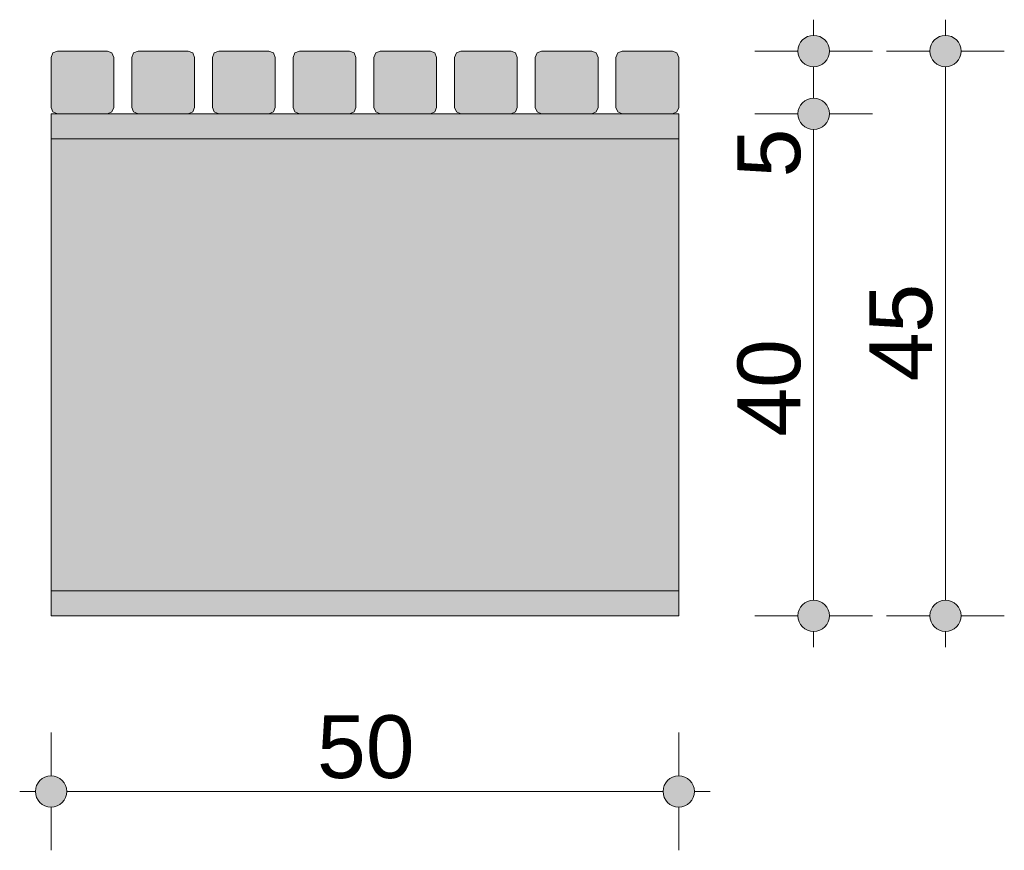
# Model space of a CAD drawing. Header units: millimetres. Extents: x -273377 to 1406710, y -593813 to 246291.
# Tile 3 of 3: x 1405925 to 1406710, y -593723 to -593061. Entities that reach past the tile are written whole.
import ezdxf

# ---------------------------------------------------------------- set-up
doc = ezdxf.new("R2010")
doc.units = ezdxf.units.MM
doc.header["$MEASUREMENT"] = 0
doc.layers.add('Konstrukcja - Belki', color=7, linetype='Continuous')
doc.layers.add('Wymiarowanie - Ogólne', color=7, linetype='Continuous')
doc.layers.add('Konstrukcja - Belki_Nr_pióra__1', color=7, linetype='Continuous', lineweight=13)
doc.layers.add('Wymiarowanie - Ogólne_Nr_pióra__46', color=5, linetype='Continuous', lineweight=15)
doc.layers.add('Wymiarowanie - Ogólne_Nr_pióra__45', color=7, linetype='Continuous', lineweight=15, true_color=0x40a5ff)
doc.layers.add('Wymiarowanie - Ogólne_Nr_pióra__85', color=7, linetype='Continuous', lineweight=13, true_color=0x80c2ff)
doc.styles.add('STYL_AUTOMATYCZNY_1', font='arial.ttf')
doc.dimstyles.new('STYL_AUTOMATYCZNY__1', dxfattribs={"dimtxt": 50, "dimasz": 47.5, "dimexe": 0.18, "dimexo": 0.0625, "dimgap": 0, "dimtad": 1, "dimtih": 1, "dimtoh": 1, "dimdec": 0, "dimlfac": 0.1, "dimzin": 0, "dimdsep": 46, "dimtxsty": 'STYL_AUTOMATYCZNY_1', "dimblk": 'ARROWHEAD_11', "dimblk1": 'ARROWHEAD_11', "dimblk2": 'ARROWHEAD_11', "dimcen": 0.09, "dimse1": 1, "dimse2": 1, "dimclrd": 256, "dimclre": 256, "dimclrt": 5, "dimazin": 0, "dimtfac": 1, "dimtdec": 4, "dimtmove": 0, "dimatfit": 3, "dimfxl": 1, "dimtolj": 1, "dimtzin": 0, "dimarcsym": 0})
doc.dimstyles.new('STYL_AUTOMATYCZNY__2', dxfattribs={"dimtxt": 50, "dimasz": 47.5, "dimexe": 0.18, "dimexo": 0.0625, "dimgap": 0, "dimtad": 1, "dimdec": 0, "dimlfac": 0.1, "dimzin": 0, "dimdsep": 46, "dimtxsty": 'STYL_AUTOMATYCZNY_1', "dimblk": 'ARROWHEAD_11', "dimblk1": 'ARROWHEAD_11', "dimblk2": 'ARROWHEAD_11', "dimcen": 0.09, "dimse1": 1, "dimse2": 1, "dimclrd": 256, "dimclre": 256, "dimclrt": 5, "dimazin": 0, "dimtfac": 1, "dimtdec": 4, "dimtmove": 0, "dimatfit": 3, "dimfxl": 1, "dimtolj": 1, "dimtzin": 0, "dimarcsym": 0})

# ---------------------------------------------------------------- blocks, each defined once
blk = doc.blocks.new('ElemPrzekroju_15_3', base_point=(1457884.12, -593536.08))
at = {"layer": 'Konstrukcja - Belki', "linetype": 'Continuous', "lineweight": 0, "true_color": 0x000000}
for points in [[(1406450.38, -593138.76), (1406450.38, -593136.08), (1405950.38, -593136.08), (1405950.38, -593138.76)], [(1405952.93, -593136.08), (1405955.29, -593136.21), (1405995.29, -593136.21), (1405996.72, -593136.08)], [(1406059.7, -593136.08), (1406019.6, -593136.08), (1406019.66, -593136.08), (1406059.66, -593136.08)], [(1406083.89, -593136.08), (1406083.95, -593136.08), (1406123.95, -593136.08), (1406123.99, -593136.08)], [(1406148.17, -593136.08), (1406148.23, -593136.08), (1406188.23, -593136.08), (1406188.27, -593136.08)], [(1406212.46, -593136.08), (1406212.52, -593136.08), (1406252.52, -593136.08), (1406252.56, -593136.08)], [(1406276.74, -593136.08), (1406276.81, -593136.08), (1406316.81, -593136.08), (1406316.84, -593136.08)], [(1406381.13, -593136.08), (1406341.03, -593136.08), (1406341.09, -593136.08), (1406381.09, -593136.08)], [(1406445.41, -593136.08), (1406405.32, -593136.08), (1406405.38, -593136.08), (1406445.38, -593136.08)], [(1406450.38, -593146.08), (1406450.38, -593138.76), (1405950.38, -593138.76), (1405950.38, -593146.08)], [(1406450.38, -593156.08), (1406450.38, -593146.08), (1405950.38, -593146.08), (1405950.38, -593156.08)], [(1406450.38, -593516.08), (1406450.38, -593156.08), (1405950.38, -593156.08), (1405950.38, -593516.08)], [(1406450.38, -593526.08), (1406450.38, -593516.08), (1405950.38, -593516.08), (1405950.38, -593526.08)], [(1406450.38, -593533.4), (1406450.38, -593526.08), (1405950.38, -593526.08), (1405950.38, -593533.4)], [(1406450.38, -593533.4), (1406450.38, -593526.08), (1405950.38, -593526.08), (1405950.38, -593533.4)], [(1406450.38, -593536.08), (1406450.38, -593533.4), (1405950.38, -593533.4), (1405950.38, -593536.08)], [(1406450.38, -593536.08), (1406450.38, -593533.4), (1405950.38, -593533.4), (1405950.38, -593536.08)]]:
    blk.add_hatch(color=18, dxfattribs=at).paths.add_polyline_path(points)
at = {"layer": 'Konstrukcja - Belki_Nr_pióra__1', "color": 7, "linetype": 'Continuous', "lineweight": 13}
for p, q in [((1405950.38, -593138.76), (1405950.38, -593136.08)), ((1405955.38, -593136.08), (1405950.38, -593136.08)), ((1406019.66, -593136.08), (1405995.38, -593136.08)), ((1406083.95, -593136.08), (1406059.66, -593136.08)), ((1406148.24, -593136.08), (1406123.95, -593136.08)), ((1406212.52, -593136.08), (1406188.24, -593136.08)), ((1406276.81, -593136.08), (1406252.52, -593136.08)), ((1406341.09, -593136.08), (1406316.81, -593136.08)), ((1406405.38, -593136.08), (1406381.09, -593136.08)), ((1406450.38, -593136.08), (1406445.38, -593136.08)), ((1406450.38, -593138.76), (1406450.38, -593136.08)), ((1405950.38, -593146.08), (1405950.38, -593138.76)), ((1406450.38, -593146.08), (1406450.38, -593138.76)), ((1405950.38, -593156.08), (1405950.38, -593146.08)), ((1406450.38, -593156.08), (1406450.38, -593146.08)), ((1405950.38, -593516.08), (1405950.38, -593156.08)), ((1406450.38, -593156.08), (1405950.38, -593156.08)), ((1406450.38, -593516.08), (1406450.38, -593156.08)), ((1405950.38, -593526.08), (1405950.38, -593516.08)), ((1406450.38, -593516.08), (1405950.38, -593516.08)), ((1406450.38, -593526.08), (1406450.38, -593516.08)), ((1405950.38, -593533.4), (1405950.38, -593526.08)), ((1406450.38, -593533.4), (1406450.38, -593526.08)), ((1405950.38, -593536.08), (1405950.38, -593533.4)), ((1406450.38, -593536.08), (1405950.38, -593536.08)), ((1406450.38, -593536.08), (1406450.38, -593533.4))]:
    blk.add_line(p, q, dxfattribs=at)
blk = doc.blocks.new('ElemPrzekroju_16_3', base_point=(1457884.12, -593536.08))
at = {"layer": 'Konstrukcja - Belki', "linetype": 'Continuous', "lineweight": 0, "true_color": 0x000000}
blk.add_hatch(color=18, dxfattribs=at).paths.add_polyline_path([(1406000.38, -593091.08), (1405998.91, -593087.55), (1405995.38, -593086.08), (1405955.38, -593086.08), (1405951.84, -593087.55), (1405950.38, -593091.08), (1405950.38, -593131.08), (1405951.84, -593134.62), (1405955.38, -593136.08), (1405995.38, -593136.08), (1405998.91, -593134.62), (1406000.38, -593131.08)])
at = {"layer": 'Konstrukcja - Belki_Nr_pióra__1', "color": 7, "linetype": 'Continuous', "lineweight": 13}
for p, q in [((1405951.84, -593087.55), (1405950.38, -593091.08)), ((1405955.38, -593086.08), (1405951.84, -593087.55)), ((1405995.38, -593086.08), (1405955.38, -593086.08)), ((1405998.91, -593087.55), (1405995.38, -593086.08)), ((1406000.38, -593091.08), (1405998.91, -593087.55)), ((1405950.38, -593091.08), (1405950.38, -593131.08)), ((1406000.38, -593131.08), (1406000.38, -593091.08)), ((1405950.38, -593131.08), (1405951.84, -593134.62)), ((1405951.84, -593134.62), (1405955.38, -593136.08)), ((1405955.38, -593136.08), (1405995.38, -593136.08)), ((1405995.38, -593136.08), (1405998.91, -593134.62)), ((1405998.91, -593134.62), (1406000.38, -593131.08))]:
    blk.add_line(p, q, dxfattribs=at)
blk = doc.blocks.new('ElemPrzekroju_17_3', base_point=(1457884.12, -593536.08))
at = {"layer": 'Konstrukcja - Belki', "linetype": 'Continuous', "lineweight": 0, "true_color": 0x000000}
blk.add_hatch(color=18, dxfattribs=at).paths.add_polyline_path([(1406386.09, -593091.08), (1406384.63, -593087.55), (1406381.09, -593086.08), (1406341.09, -593086.08), (1406337.56, -593087.55), (1406336.09, -593091.08), (1406336.09, -593131.08), (1406337.56, -593134.62), (1406341.09, -593136.08), (1406381.09, -593136.08), (1406384.63, -593134.62), (1406386.09, -593131.08)])
at = {"layer": 'Konstrukcja - Belki_Nr_pióra__1', "color": 7, "linetype": 'Continuous', "lineweight": 13}
for p, q in [((1406337.56, -593087.55), (1406336.09, -593091.08)), ((1406341.09, -593086.08), (1406337.56, -593087.55)), ((1406381.09, -593086.08), (1406341.09, -593086.08)), ((1406384.63, -593087.55), (1406381.09, -593086.08)), ((1406386.09, -593091.08), (1406384.63, -593087.55)), ((1406336.09, -593091.08), (1406336.09, -593131.08)), ((1406386.09, -593131.08), (1406386.09, -593091.08)), ((1406336.09, -593131.08), (1406337.56, -593134.62)), ((1406337.56, -593134.62), (1406341.09, -593136.08)), ((1406341.09, -593136.08), (1406381.09, -593136.08)), ((1406381.09, -593136.08), (1406384.63, -593134.62)), ((1406384.63, -593134.62), (1406386.09, -593131.08))]:
    blk.add_line(p, q, dxfattribs=at)
blk = doc.blocks.new('ElemPrzekroju_24_3', base_point=(1457884.12, -593536.08))
at = {"layer": 'Konstrukcja - Belki', "linetype": 'Continuous', "lineweight": 0, "true_color": 0x000000}
blk.add_hatch(color=18, dxfattribs=at).paths.add_polyline_path([(1406450.38, -593091.08), (1406448.91, -593087.55), (1406445.38, -593086.08), (1406405.38, -593086.08), (1406401.84, -593087.55), (1406400.38, -593091.08), (1406400.38, -593131.08), (1406401.84, -593134.62), (1406405.38, -593136.08), (1406445.38, -593136.08), (1406448.91, -593134.62), (1406450.38, -593131.08)])
at = {"layer": 'Konstrukcja - Belki_Nr_pióra__1', "color": 7, "linetype": 'Continuous', "lineweight": 13}
for p, q in [((1406401.84, -593087.55), (1406400.38, -593091.08)), ((1406405.38, -593086.08), (1406401.84, -593087.55)), ((1406445.38, -593086.08), (1406405.38, -593086.08)), ((1406448.91, -593087.55), (1406445.38, -593086.08)), ((1406450.38, -593091.08), (1406448.91, -593087.55)), ((1406400.38, -593091.08), (1406400.38, -593131.08)), ((1406450.38, -593131.08), (1406450.38, -593091.08)), ((1406400.38, -593131.08), (1406401.84, -593134.62)), ((1406401.84, -593134.62), (1406405.38, -593136.08)), ((1406405.38, -593136.08), (1406445.38, -593136.08)), ((1406445.38, -593136.08), (1406448.91, -593134.62)), ((1406448.91, -593134.62), (1406450.38, -593131.08))]:
    blk.add_line(p, q, dxfattribs=at)
blk = doc.blocks.new('ElemPrzekroju_25_3', base_point=(1457884.12, -593536.08))
at = {"layer": 'Konstrukcja - Belki', "linetype": 'Continuous', "lineweight": 0, "true_color": 0x000000}
blk.add_hatch(color=18, dxfattribs=at).paths.add_polyline_path([(1406321.81, -593091.08), (1406320.34, -593087.55), (1406316.81, -593086.08), (1406276.81, -593086.08), (1406273.27, -593087.55), (1406271.81, -593091.08), (1406271.81, -593131.08), (1406273.27, -593134.62), (1406276.81, -593136.08), (1406316.81, -593136.08), (1406320.34, -593134.62), (1406321.81, -593131.08)])
at = {"layer": 'Konstrukcja - Belki_Nr_pióra__1', "color": 7, "linetype": 'Continuous', "lineweight": 13}
for p, q in [((1406273.27, -593087.55), (1406271.81, -593091.08)), ((1406276.81, -593086.08), (1406273.27, -593087.55)), ((1406316.81, -593086.08), (1406276.81, -593086.08)), ((1406320.34, -593087.55), (1406316.81, -593086.08)), ((1406321.81, -593091.08), (1406320.34, -593087.55)), ((1406271.81, -593091.08), (1406271.81, -593131.08)), ((1406321.81, -593131.08), (1406321.81, -593091.08)), ((1406271.81, -593131.08), (1406273.27, -593134.62)), ((1406273.27, -593134.62), (1406276.81, -593136.08)), ((1406276.81, -593136.08), (1406316.81, -593136.08)), ((1406316.81, -593136.08), (1406320.34, -593134.62)), ((1406320.34, -593134.62), (1406321.81, -593131.08))]:
    blk.add_line(p, q, dxfattribs=at)
blk = doc.blocks.new('ElemPrzekroju_26_3', base_point=(1457884.12, -593536.08))
at = {"layer": 'Konstrukcja - Belki', "linetype": 'Continuous', "lineweight": 0, "true_color": 0x000000}
blk.add_hatch(color=18, dxfattribs=at).paths.add_polyline_path([(1406257.52, -593091.08), (1406256.06, -593087.55), (1406252.52, -593086.08), (1406212.52, -593086.08), (1406208.99, -593087.55), (1406207.52, -593091.08), (1406207.52, -593131.08), (1406208.99, -593134.62), (1406212.52, -593136.08), (1406252.52, -593136.08), (1406256.06, -593134.62), (1406257.52, -593131.08)])
at = {"layer": 'Konstrukcja - Belki_Nr_pióra__1', "color": 7, "linetype": 'Continuous', "lineweight": 13}
for p, q in [((1406208.99, -593087.55), (1406207.52, -593091.08)), ((1406212.52, -593086.08), (1406208.99, -593087.55)), ((1406252.52, -593086.08), (1406212.52, -593086.08)), ((1406256.06, -593087.55), (1406252.52, -593086.08)), ((1406257.52, -593091.08), (1406256.06, -593087.55)), ((1406207.52, -593091.08), (1406207.52, -593131.08)), ((1406257.52, -593131.08), (1406257.52, -593091.08)), ((1406207.52, -593131.08), (1406208.99, -593134.62)), ((1406208.99, -593134.62), (1406212.52, -593136.08)), ((1406212.52, -593136.08), (1406252.52, -593136.08)), ((1406252.52, -593136.08), (1406256.06, -593134.62)), ((1406256.06, -593134.62), (1406257.52, -593131.08))]:
    blk.add_line(p, q, dxfattribs=at)
blk = doc.blocks.new('ElemPrzekroju_27_3', base_point=(1457884.12, -593536.08))
at = {"layer": 'Konstrukcja - Belki', "linetype": 'Continuous', "lineweight": 0, "true_color": 0x000000}
blk.add_hatch(color=18, dxfattribs=at).paths.add_polyline_path([(1406193.24, -593091.08), (1406191.77, -593087.55), (1406188.24, -593086.08), (1406148.24, -593086.08), (1406144.7, -593087.55), (1406143.24, -593091.08), (1406143.24, -593131.08), (1406144.7, -593134.62), (1406148.24, -593136.08), (1406188.24, -593136.08), (1406191.77, -593134.62), (1406193.24, -593131.08)])
at = {"layer": 'Konstrukcja - Belki_Nr_pióra__1', "color": 7, "linetype": 'Continuous', "lineweight": 13}
for p, q in [((1406144.7, -593087.55), (1406143.24, -593091.08)), ((1406148.24, -593086.08), (1406144.7, -593087.55)), ((1406188.24, -593086.08), (1406148.24, -593086.08)), ((1406191.77, -593087.55), (1406188.24, -593086.08)), ((1406193.24, -593091.08), (1406191.77, -593087.55)), ((1406143.24, -593091.08), (1406143.24, -593131.08)), ((1406193.24, -593131.08), (1406193.24, -593091.08)), ((1406143.24, -593131.08), (1406144.7, -593134.62)), ((1406144.7, -593134.62), (1406148.24, -593136.08)), ((1406148.24, -593136.08), (1406188.24, -593136.08)), ((1406188.24, -593136.08), (1406191.77, -593134.62)), ((1406191.77, -593134.62), (1406193.24, -593131.08))]:
    blk.add_line(p, q, dxfattribs=at)
blk = doc.blocks.new('ElemPrzekroju_28_3', base_point=(1457884.12, -593536.08))
at = {"layer": 'Konstrukcja - Belki', "linetype": 'Continuous', "lineweight": 0, "true_color": 0x000000}
blk.add_hatch(color=18, dxfattribs=at).paths.add_polyline_path([(1406128.95, -593091.08), (1406127.49, -593087.55), (1406123.95, -593086.08), (1406083.95, -593086.08), (1406080.42, -593087.55), (1406078.95, -593091.08), (1406078.95, -593131.08), (1406080.42, -593134.62), (1406083.95, -593136.08), (1406123.95, -593136.08), (1406127.49, -593134.62), (1406128.95, -593131.08)])
at = {"layer": 'Konstrukcja - Belki_Nr_pióra__1', "color": 7, "linetype": 'Continuous', "lineweight": 13}
for p, q in [((1406080.42, -593087.55), (1406078.95, -593091.08)), ((1406083.95, -593086.08), (1406080.42, -593087.55)), ((1406123.95, -593086.08), (1406083.95, -593086.08)), ((1406127.49, -593087.55), (1406123.95, -593086.08)), ((1406128.95, -593091.08), (1406127.49, -593087.55)), ((1406078.95, -593091.08), (1406078.95, -593131.08)), ((1406128.95, -593131.08), (1406128.95, -593091.08)), ((1406078.95, -593131.08), (1406080.42, -593134.62)), ((1406080.42, -593134.62), (1406083.95, -593136.08)), ((1406083.95, -593136.08), (1406123.95, -593136.08)), ((1406123.95, -593136.08), (1406127.49, -593134.62)), ((1406127.49, -593134.62), (1406128.95, -593131.08))]:
    blk.add_line(p, q, dxfattribs=at)
blk = doc.blocks.new('ElemPrzekroju_29_3', base_point=(1457884.12, -593536.08))
at = {"layer": 'Konstrukcja - Belki', "linetype": 'Continuous', "lineweight": 0, "true_color": 0x000000}
blk.add_hatch(color=18, dxfattribs=at).paths.add_polyline_path([(1406064.66, -593091.08), (1406063.2, -593087.55), (1406059.66, -593086.08), (1406019.66, -593086.08), (1406016.13, -593087.55), (1406014.66, -593091.08), (1406014.66, -593131.08), (1406016.13, -593134.62), (1406019.66, -593136.08), (1406059.66, -593136.08), (1406063.2, -593134.62), (1406064.66, -593131.08)])
at = {"layer": 'Konstrukcja - Belki_Nr_pióra__1', "color": 7, "linetype": 'Continuous', "lineweight": 13}
for p, q in [((1406016.13, -593087.55), (1406014.66, -593091.08)), ((1406019.66, -593086.08), (1406016.13, -593087.55)), ((1406059.66, -593086.08), (1406019.66, -593086.08)), ((1406063.2, -593087.55), (1406059.66, -593086.08)), ((1406064.66, -593091.08), (1406063.2, -593087.55)), ((1406014.66, -593091.08), (1406014.66, -593131.08)), ((1406064.66, -593131.08), (1406064.66, -593091.08)), ((1406014.66, -593131.08), (1406016.13, -593134.62)), ((1406016.13, -593134.62), (1406019.66, -593136.08)), ((1406019.66, -593136.08), (1406059.66, -593136.08)), ((1406059.66, -593136.08), (1406063.2, -593134.62)), ((1406063.2, -593134.62), (1406064.66, -593131.08))]:
    blk.add_line(p, q, dxfattribs=at)
blk = doc.blocks.new('*D61', base_point=(1457884.12, -593536.08))
at = {"layer": 'Wymiarowanie - Ogólne_Nr_pióra__45', "linetype": 'Continuous', "lineweight": 15, "true_color": 0x40a5ff}
for points in [[(1405937.88, -593676.08), (1405938.83, -593680.86), (1405941.54, -593684.92), (1405945.6, -593687.63), (1405950.38, -593688.58), (1405955.16, -593687.63), (1405959.22, -593684.92), (1405961.93, -593680.86), (1405962.88, -593676.08), (1405961.93, -593671.3), (1405959.22, -593667.24), (1405955.16, -593664.53), (1405950.38, -593663.58), (1405945.6, -593664.53), (1405941.54, -593667.24), (1405938.83, -593671.3)], [(1406437.88, -593676.08), (1406438.83, -593680.86), (1406441.54, -593684.92), (1406445.6, -593687.63), (1406450.38, -593688.58), (1406455.16, -593687.63), (1406459.22, -593684.92), (1406461.93, -593680.86), (1406462.88, -593676.08), (1406461.93, -593671.3), (1406459.22, -593667.24), (1406455.16, -593664.53), (1406450.38, -593663.58), (1406445.6, -593664.53), (1406441.54, -593667.24), (1406438.83, -593671.3)]]:
    blk.add_hatch(color=161, dxfattribs=at).paths.add_polyline_path(points)
at = {"layer": 'Wymiarowanie - Ogólne_Nr_pióra__45', "color": 161, "linetype": 'Continuous', "lineweight": 15, "true_color": 0x40a5ff}
for centre in [(1405950.38, -593676.08), (1406450.38, -593676.08)]:
    blk.add_circle(centre, 12.5, dxfattribs=at)
at = {"layer": 'Wymiarowanie - Ogólne_Nr_pióra__85', "color": 151, "linetype": 'Continuous', "lineweight": 13, "true_color": 0x80c2ff}
for p, q in [((1405950.38, -593663.58), (1405950.38, -593629.21)), ((1406450.38, -593663.58), (1406450.38, -593629.21)), ((1405925.38, -593676.08), (1405937.88, -593676.08)), ((1405962.88, -593676.08), (1406437.88, -593676.08)), ((1406462.88, -593676.08), (1406475.38, -593676.08)), ((1405950.38, -593722.96), (1405950.38, -593688.58)), ((1406450.38, -593722.96), (1406450.38, -593688.58))]:
    blk.add_line(p, q, dxfattribs=at)
at = {"layer": 'Wymiarowanie - Ogólne_Nr_pióra__46', "color": 5, "lineweight": 15, "insert": (1406162.24, -593666.08), "char_height": 50, "attachment_point": 7, "style": 'STYL_AUTOMATYCZNY_1'}
blk.add_mtext('\\A1;{\\pql;\\fArial|b0|i0|c238|p0;\\W1.000000;50}', dxfattribs=at)
blk = doc.blocks.new('ARROWHEAD_11')
at = {"color": 0, "linetype": 'Continuous', "lineweight": 0}
blk.add_line((0, 0), (-1, 0), dxfattribs=at)
at = {"color": 0, "linetype": 'Continuous', "lineweight": 0, "const_width": 0.25, "flags": 128}
blk.add_lwpolyline([(-0.125, 0, 1), (0.125, 0, 1)], format="xyb", close=True, dxfattribs=at)
blk = doc.blocks.new('*D62', base_point=(1457884.12, -593536.08))
at = {"layer": 'Wymiarowanie - Ogólne_Nr_pióra__45', "linetype": 'Continuous', "lineweight": 15, "true_color": 0x40a5ff}
for points in [[(1406650.39, -593086.08), (1406651.34, -593090.86), (1406654.05, -593094.92), (1406658.11, -593097.63), (1406662.89, -593098.58), (1406667.67, -593097.63), (1406671.73, -593094.92), (1406674.44, -593090.86), (1406675.39, -593086.08), (1406674.44, -593081.3), (1406671.73, -593077.24), (1406667.67, -593074.53), (1406662.89, -593073.58), (1406658.11, -593074.53), (1406654.05, -593077.24), (1406651.34, -593081.3)], [(1406650.39, -593536.08), (1406651.34, -593540.86), (1406654.05, -593544.92), (1406658.11, -593547.63), (1406662.89, -593548.58), (1406667.67, -593547.63), (1406671.73, -593544.92), (1406674.44, -593540.86), (1406675.39, -593536.08), (1406674.44, -593531.3), (1406671.73, -593527.24), (1406667.67, -593524.53), (1406662.89, -593523.58), (1406658.11, -593524.53), (1406654.05, -593527.24), (1406651.34, -593531.3)]]:
    blk.add_hatch(color=161, dxfattribs=at).paths.add_polyline_path(points)
at = {"layer": 'Wymiarowanie - Ogólne_Nr_pióra__45', "color": 161, "linetype": 'Continuous', "lineweight": 15, "true_color": 0x40a5ff}
for centre in [(1406662.89, -593086.08), (1406662.89, -593536.08)]:
    blk.add_circle(centre, 12.5, dxfattribs=at)
at = {"layer": 'Wymiarowanie - Ogólne_Nr_pióra__85', "color": 151, "linetype": 'Continuous', "lineweight": 13, "true_color": 0x80c2ff}
for p, q in [((1406662.89, -593073.58), (1406662.89, -593061.08)), ((1406650.39, -593086.08), (1406616.02, -593086.08)), ((1406709.77, -593086.08), (1406675.39, -593086.08)), ((1406662.89, -593523.58), (1406662.89, -593098.58)), ((1406650.39, -593536.08), (1406616.02, -593536.08)), ((1406709.77, -593536.08), (1406675.39, -593536.08)), ((1406662.89, -593561.08), (1406662.89, -593548.58))]:
    blk.add_line(p, q, dxfattribs=at)
at = {"layer": 'Wymiarowanie - Ogólne_Nr_pióra__46', "color": 5, "lineweight": 15, "insert": (1406652.89, -593349.22), "char_height": 50, "attachment_point": 7, "rotation": 90, "style": 'STYL_AUTOMATYCZNY_1'}
blk.add_mtext('\\A1;{\\pql;\\fArial|b0|i0|c238|p0;\\W1.000000;45}', dxfattribs=at)
blk = doc.blocks.new('*D63', base_point=(1457884.12, -593536.08))
at = {"layer": 'Wymiarowanie - Ogólne_Nr_pióra__45', "linetype": 'Continuous', "lineweight": 15, "true_color": 0x40a5ff}
for points in [[(1406545.39, -593136.08), (1406546.34, -593140.86), (1406549.05, -593144.92), (1406553.11, -593147.63), (1406557.89, -593148.58), (1406562.67, -593147.63), (1406566.73, -593144.92), (1406569.44, -593140.86), (1406570.39, -593136.08), (1406569.44, -593131.3), (1406566.73, -593127.24), (1406562.67, -593124.53), (1406557.89, -593123.58), (1406553.11, -593124.53), (1406549.05, -593127.24), (1406546.34, -593131.3)], [(1406545.39, -593536.08), (1406546.34, -593540.86), (1406549.05, -593544.92), (1406553.11, -593547.63), (1406557.89, -593548.58), (1406562.67, -593547.63), (1406566.73, -593544.92), (1406569.44, -593540.86), (1406570.39, -593536.08), (1406569.44, -593531.3), (1406566.73, -593527.24), (1406562.67, -593524.53), (1406557.89, -593523.58), (1406553.11, -593524.53), (1406549.05, -593527.24), (1406546.34, -593531.3)]]:
    blk.add_hatch(color=161, dxfattribs=at).paths.add_polyline_path(points)
at = {"layer": 'Wymiarowanie - Ogólne_Nr_pióra__45', "color": 161, "linetype": 'Continuous', "lineweight": 15, "true_color": 0x40a5ff}
for centre in [(1406557.89, -593136.08), (1406557.89, -593536.08)]:
    blk.add_circle(centre, 12.5, dxfattribs=at)
at = {"layer": 'Wymiarowanie - Ogólne_Nr_pióra__85', "color": 151, "linetype": 'Continuous', "lineweight": 13, "true_color": 0x80c2ff}
for p, q in [((1406545.39, -593136.08), (1406511.02, -593136.08)), ((1406604.77, -593136.08), (1406570.39, -593136.08)), ((1406557.89, -593523.58), (1406557.89, -593148.58)), ((1406545.39, -593536.08), (1406511.02, -593536.08)), ((1406604.77, -593536.08), (1406570.39, -593536.08)), ((1406557.89, -593561.08), (1406557.89, -593548.58))]:
    blk.add_line(p, q, dxfattribs=at)
at = {"layer": 'Wymiarowanie - Ogólne_Nr_pióra__46', "color": 5, "lineweight": 15, "char_height": 50, "attachment_point": 7, "rotation": 90, "style": 'STYL_AUTOMATYCZNY_1'}
for s, insert in [('\\A1;{\\pql;\\fArial|b0|i0|c238|p0;\\W1.000000;5}', (1406547.89, -593186.72)), ('\\A1;{\\pql;\\fArial|b0|i0|c238|p0;\\W1.000000;40}', (1406547.89, -593393.29))]:
    blk.add_mtext(s, dxfattribs=dict(at, insert=insert))
blk = doc.blocks.new('*D64', base_point=(1457884.12, -593536.08))
at = {"layer": 'Wymiarowanie - Ogólne_Nr_pióra__45', "linetype": 'Continuous', "lineweight": 15, "true_color": 0x40a5ff}
for points in [[(1406545.39, -593086.08), (1406546.34, -593090.86), (1406549.05, -593094.92), (1406553.11, -593097.63), (1406557.89, -593098.58), (1406562.67, -593097.63), (1406566.73, -593094.92), (1406569.44, -593090.86), (1406570.39, -593086.08), (1406569.44, -593081.3), (1406566.73, -593077.24), (1406562.67, -593074.53), (1406557.89, -593073.58), (1406553.11, -593074.53), (1406549.05, -593077.24), (1406546.34, -593081.3)], [(1406545.39, -593136.08), (1406546.34, -593140.86), (1406549.05, -593144.92), (1406553.11, -593147.63), (1406557.89, -593148.58), (1406562.67, -593147.63), (1406566.73, -593144.92), (1406569.44, -593140.86), (1406570.39, -593136.08), (1406569.44, -593131.3), (1406566.73, -593127.24), (1406562.67, -593124.53), (1406557.89, -593123.58), (1406553.11, -593124.53), (1406549.05, -593127.24), (1406546.34, -593131.3)]]:
    blk.add_hatch(color=161, dxfattribs=at).paths.add_polyline_path(points)
at = {"layer": 'Wymiarowanie - Ogólne_Nr_pióra__45', "color": 161, "linetype": 'Continuous', "lineweight": 15, "true_color": 0x40a5ff}
for centre in [(1406557.89, -593086.08), (1406557.89, -593136.08)]:
    blk.add_circle(centre, 12.5, dxfattribs=at)
at = {"layer": 'Wymiarowanie - Ogólne_Nr_pióra__85', "color": 151, "linetype": 'Continuous', "lineweight": 13, "true_color": 0x80c2ff}
for p, q in [((1406557.89, -593073.58), (1406557.89, -593061.08)), ((1406545.39, -593086.08), (1406511.02, -593086.08)), ((1406604.77, -593086.08), (1406570.39, -593086.08)), ((1406557.89, -593123.58), (1406557.89, -593098.58)), ((1406545.39, -593136.08), (1406511.02, -593136.08)), ((1406604.77, -593136.08), (1406570.39, -593136.08))]:
    blk.add_line(p, q, dxfattribs=at)

msp = doc.modelspace()

# ---------------------------------------------------------------- block references
at = {"layer": 'Konstrukcja - Belki', "lineweight": 0}
for name in ['ElemPrzekroju_16_3', 'ElemPrzekroju_29_3', 'ElemPrzekroju_28_3', 'ElemPrzekroju_27_3', 'ElemPrzekroju_26_3', 'ElemPrzekroju_25_3', 'ElemPrzekroju_17_3', 'ElemPrzekroju_24_3', 'ElemPrzekroju_15_3']:
    msp.add_blockref(name, (1457884.12, -593536.08), dxfattribs=at)

# ---------------------------------------------------------------- dimensions: what is measured, and where the dimension line sits
at = {"layer": 'Wymiarowanie - Ogólne', "color": 151, "linetype": 'Continuous', "lineweight": 13, "true_color": 0x80c2ff}
for base, p1, p2, picture, middle in [((1406662.89, -593086.08), (1406450.38, -593536.08), (1406445.38, -593086.08), '*D62', (1406627.89, -593311.17)), ((1406557.89, -593086.08), (1406450.38, -593136.08), (1406445.38, -593086.08), '*D64', (1406522.89, -593167.69)), ((1406557.89, -593136.08), (1406450.38, -593536.08), (1406450.38, -593136.08), '*D63', (1406522.89, -593355.23))]:
    dim = msp.add_linear_dim(base=base, p1=p1, p2=p2, angle=90, dimstyle='STYL_AUTOMATYCZNY__2', dxfattribs=at)
    dim.commit()
    dim.dimension.update_dxf_attribs({"geometry": picture, "text_midpoint": middle, "dimtype": 160, "text_rotation": 90})
dim = msp.add_linear_dim(base=(1406450.38, -593676.08), p1=(1405950.38, -593536.08), p2=(1406450.38, -593536.08), dimstyle='STYL_AUTOMATYCZNY__1', dxfattribs=at)
dim.commit()
dim.dimension.update_dxf_attribs({"geometry": '*D61', "text_midpoint": (1406200.29, -593641.08), "dimtype": 160})

doc.saveas('drawing.dxf')
